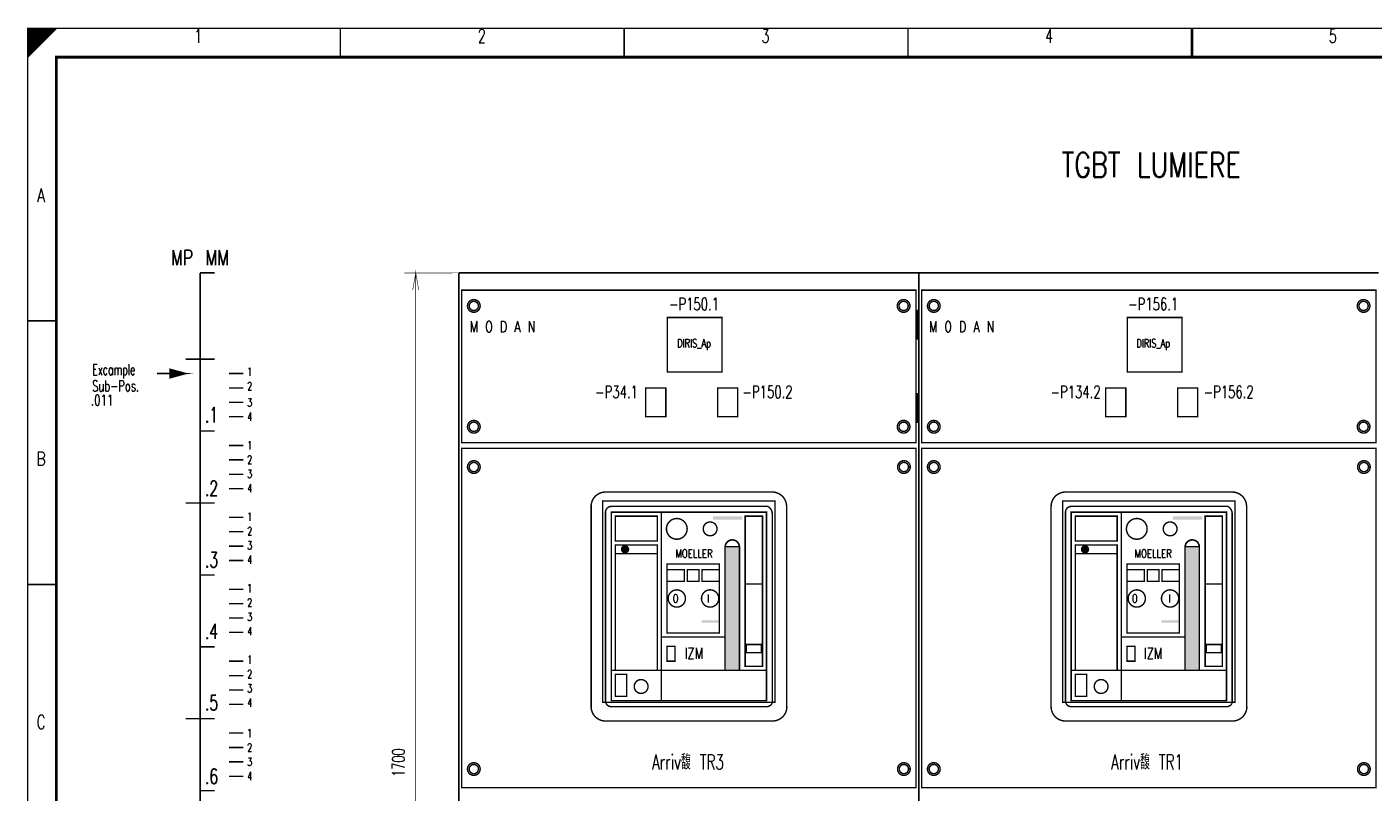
# Model space of a CAD drawing. Extents: x 0 to 409, y 0 to 285.
# Tile 2 of 3: x 0 to 234, y 152 to 285. Entities that reach past the tile are written whole.
import ezdxf
from ezdxf.enums import TextEntityAlignment as Align

# ---------------------------------------------------------------- set-up
doc = ezdxf.new("R2010")
doc.units = 0
doc.header["$MEASUREMENT"] = 0
doc.layers.get('0').update_dxf_attribs({"color": 9, "linetype": 'CONTINUOUS'})
doc.styles.get("Standard").update_dxf_attribs({"font": 'TXT', "bigfont": 'TXT'})

msp = doc.modelspace()

# ---------------------------------------------------------------- linework, layer by layer
at = {"color": 0, "flags": 128}
for points, const_width in [([(0, 142.5), (0, 285), (405, 285), (405, 0), (0, 0), (0, 142.5)], 0.25), ([(0, 285), (5, 285), (0, 280), (0, 285)], 0.25), ([(0.25, 285), (0.25, 280.25), (0.5, 280.5), (0.5, 285), (0.75, 285), (0.75, 280.75), (1, 281), (1, 285), (1.25, 285), (1.25, 281.25), (1.5, 281.5), (1.5, 285), (1.75, 285), (1.75, 281.75), (2, 282)], 0.25), ([(2, 282), (2, 285), (2.25, 285), (2.25, 282.25), (2.5, 282.5), (2.5, 285), (2.75, 285), (2.75, 282.75), (3, 283), (3, 285), (3.25, 285), (3.25, 283.25), (3.5, 283.5), (3.5, 285), (3.75, 285)], 0.25), ([(3.75, 285), (3.75, 283.75), (4, 284), (4, 285), (4.25, 285), (4.25, 284.25), (4.5, 284.5), (4.5, 285), (4.75, 285), (4.75, 284.75)], 0.25), ([(30, 242.5), (30, 72.5), (32.5, 72.5)], 0.25), ([(75, 242.5), (65.5, 242.488), (67.5, 242.488), (66.975, 239.525), (67.5, 242.488), (68.013, 239.525), (67.5, 242.488), (67.5, 72.488), (68.013, 75.438), (67.5, 72.488), (66.975, 75.438), (67.5, 72.488), (65.5, 72.488), (75, 72.5)], 0.1), ([(154.6, 236), (154.6, 231), (154.7, 231), (154.7, 236), (154.8, 236), (154.8, 231), (154.9, 231), (154.9, 236)], 0.25), ([(27.5, 225), (24.75, 225.75), (24.75, 224.25), (27.5, 225), (24.75, 225.5), (24.75, 225.25), (27.5, 225), (24.75, 224.75), (24.75, 224.5), (27.5, 225)], 0.25), ([(154.6, 221.5), (154.6, 216.5), (154.7, 216.5), (154.7, 221.5), (154.8, 221.5), (154.8, 216.5), (154.9, 216.5), (154.9, 221.5)], 0.25), ([(121.325, 194.913), (121.35, 195.05), (121.375, 195.138), (121.4, 195.238), (121.438, 195.363), (121.5, 195.45), (121.55, 195.525), (121.588, 195.6), (121.638, 195.65), (121.725, 195.725), (121.788, 195.8), (121.888, 195.863), (122.038, 195.963), (122.125, 195.988), (122.2, 196.013), (122.325, 196.038), (122.413, 196.05), (122.488, 196.05), (122.538, 196.075), (122.625, 196.075), (122.688, 196.063), (122.763, 196.063), (122.813, 196.038), (122.863, 196.025), (122.963, 195.988), (123.063, 195.95), (123.125, 195.925), (123.188, 195.9), (123.238, 195.863), (123.275, 195.825), (123.338, 195.775), (123.413, 195.713), (123.463, 195.65), (123.525, 195.575), (123.563, 195.525), (123.625, 195.45), (123.663, 195.375), (123.687, 195.288), (123.713, 195.2), (123.738, 195.1), (123.738, 195.025), (123.75, 194.963), (123.75, 194.913), (121.325, 194.913)], 0.25), ([(201.325, 194.913), (201.35, 195.05), (201.375, 195.138), (201.4, 195.238), (201.438, 195.363), (201.5, 195.45), (201.55, 195.525), (201.588, 195.6), (201.638, 195.65), (201.725, 195.725), (201.788, 195.8), (201.888, 195.863), (202.038, 195.963), (202.125, 195.988), (202.2, 196.013), (202.325, 196.038), (202.413, 196.05), (202.488, 196.05), (202.538, 196.075), (202.625, 196.075), (202.688, 196.063), (202.763, 196.063), (202.813, 196.038), (202.863, 196.025), (202.963, 195.988), (203.063, 195.95), (203.125, 195.925), (203.188, 195.9), (203.238, 195.863), (203.275, 195.825), (203.338, 195.775), (203.413, 195.713), (203.463, 195.65), (203.525, 195.575), (203.563, 195.525), (203.625, 195.45), (203.663, 195.375), (203.687, 195.288), (203.713, 195.2), (203.738, 195.1), (203.738, 195.025), (203.75, 194.963), (203.75, 194.913), (201.325, 194.913)], 0.25)]:
    msp.add_lwpolyline(points, dxfattribs=dict(at, const_width=const_width))
for points, const_width in [([(0, 285), (405, 285), (405, 0), (0, 0)], 0.25), ([(5, 280), (400, 280), (400, 5), (5, 5)], 0.5), ([(5, 280), (400, 280), (400, 5), (5, 5)], 0.25), ([(75.5, 239.5), (154.5, 239.5), (154.5, 213), (75.5, 213)], 0.25), ([(155.5, 239.5), (234.5, 239.5), (234.5, 213), (155.5, 213)], 0.25), ([(111.25, 234.75), (120.75, 234.75), (120.75, 225.25), (111.25, 225.25)], 0.25), ([(154.5, 236), (155, 236), (155, 231), (154.5, 231)], 0.25), ([(191.25, 234.75), (200.75, 234.75), (200.75, 225.25), (191.25, 225.25)], 0.25), ([(107.5, 217.5), (111, 217.5), (111, 222.5), (107.5, 222.5)], 0.25), ([(120, 217.5), (123.5, 217.5), (123.5, 222.5), (120, 222.5)], 0.25), ([(187.5, 217.5), (191, 217.5), (191, 222.5), (187.5, 222.5)], 0.25), ([(200, 217.5), (203.5, 217.5), (203.5, 222.5), (200, 222.5)], 0.25), ([(154.5, 221.5), (155, 221.5), (155, 216.5), (154.5, 216.5)], 0.25), ([(75.5, 212), (154.5, 212), (154.5, 153), (75.5, 153)], 0.25), ([(155.5, 212), (234.5, 212), (234.5, 153), (155.5, 153)], 0.25), ([(100, 202.85), (130, 202.85), (130, 167.85), (100, 167.85)], 0.25), ([(180, 202.85), (210, 202.85), (210, 167.85), (180, 167.85)], 0.25), ([(101.5, 200.9), (128.5, 200.9), (128.5, 168.15), (101.5, 168.15)], 0.25), ([(101.5, 200.9), (128.5, 200.9), (128.5, 168.15), (101.5, 168.15)], 0.25), ([(102.2, 200.2), (109.5, 200.2), (109.5, 195.9), (102.2, 195.9)], 0.25), ([(124.8, 200.2), (127.8, 200.2), (127.8, 174.1), (124.8, 174.1)], 0.25), ([(181.5, 200.9), (208.5, 200.9), (208.5, 168.15), (181.5, 168.15)], 0.25), ([(181.5, 200.9), (208.5, 200.9), (208.5, 168.15), (181.5, 168.15)], 0.25), ([(182.2, 200.2), (189.5, 200.2), (189.5, 195.9), (182.2, 195.9)], 0.25), ([(204.8, 200.2), (207.8, 200.2), (207.8, 174.1), (204.8, 174.1)], 0.25), ([(102.2, 195.2), (109.5, 195.2), (109.5, 173.4), (102.2, 173.4)], 0.25), ([(121.3, 194.9), (123.8, 194.9), (123.8, 173.4), (121.3, 173.4)], 0.25), ([(182.2, 195.2), (189.5, 195.2), (189.5, 173.4), (182.2, 173.4)], 0.25), ([(201.3, 194.9), (203.8, 194.9), (203.8, 173.4), (201.3, 173.4)], 0.25), ([(111.2, 191.9), (120.3, 191.9), (120.3, 179.9), (111.2, 179.9)], 0.25), ([(191.2, 191.9), (200.3, 191.9), (200.3, 179.9), (191.2, 179.9)], 0.25), ([(111.2, 190.9), (114.2, 190.9), (114.2, 188.9), (111.2, 188.9)], 0.25), ([(114.75, 190.9), (116.75, 190.9), (116.75, 188.9), (114.75, 188.9)], 0.25), ([(117.3, 190.9), (120.3, 190.9), (120.3, 188.9), (117.3, 188.9)], 0.25), ([(191.2, 190.9), (194.2, 190.9), (194.2, 188.9), (191.2, 188.9)], 0.25), ([(194.75, 190.9), (196.75, 190.9), (196.75, 188.9), (194.75, 188.9)], 0.25), ([(197.3, 190.9), (200.3, 190.9), (200.3, 188.9), (197.3, 188.9)], 0.25), ([(125, 177.9), (127.6, 177.9), (127.6, 176.5), (125, 176.5)], 0.25), ([(205, 177.9), (207.6, 177.9), (207.6, 176.5), (205, 176.5)], 0.25), ([(111.2, 175), (112.6, 175), (112.6, 177.6), (111.2, 177.6)], 0.25), ([(191.2, 175), (192.6, 175), (192.6, 177.6), (191.2, 177.6)], 0.25), ([(102.2, 172.7), (104.2, 172.7), (104.2, 168.9), (102.2, 168.9)], 0.25), ([(182.2, 172.7), (184.2, 172.7), (184.2, 168.9), (182.2, 168.9)], 0.25)]:
    msp.add_lwpolyline(points, close=True, dxfattribs=dict(at, const_width=const_width))
at = {"color": 0}
for points, const_width in [([(54.375, 285), (54.375, 280)], 0.25), ([(103.75, 285), (103.75, 280)], 0.25), ([(153.125, 285), (153.125, 280)], 0.25), ([(202.5, 280), (202.5, 285)], 0.5), ([(202.5, 285), (202.5, 280)], 0.25), ([(30, 242.5), (32.5, 242.5)], 0.25), ([(75, 72.5), (75, 242.5)], 0.25), ([(75, 242.5), (115, 242.5)], 0.25), ([(75, 72.5), (75, 242.5)], 0.25), ([(75, 242.5), (115, 242.5)], 0.25), ([(115, 242.5), (135, 242.5)], 0.25), ([(115, 242.5), (135, 242.5)], 0.25), ([(135, 242.5), (155, 242.5)], 0.25), ([(135, 242.5), (155, 242.5)], 0.25), ([(155, 242.5), (155, 72.5)], 0.25), ([(155, 72.5), (155, 242.5)], 0.25), ([(155, 242.5), (195, 242.5)], 0.25), ([(155, 242.5), (155, 72.5)], 0.25), ([(155, 72.5), (155, 242.5)], 0.25), ([(155, 242.5), (195, 242.5)], 0.25), ([(195, 242.5), (215, 242.5)], 0.25), ([(195, 242.5), (215, 242.5)], 0.25), ([(215, 242.5), (235, 242.5)], 0.25), ([(215, 242.5), (235, 242.5)], 0.25), ([(0, 234.167), (5, 234.167)], 0.25), ([(30, 227.5), (27.5, 227.5)], 0.25), ([(30, 227.5), (32.5, 227.5)], 0.25), ([(22.5, 225), (27.5, 225)], 0.25), ([(22.5, 225), (27.5, 225)], 0.25), ([(35, 225), (37.5, 225)], 0.25), ([(35, 222.5), (37.5, 222.5)], 0.25), ([(35, 220), (37.5, 220)], 0.25), ([(35, 217.5), (37.5, 217.5)], 0.25), ([(30, 215), (32.5, 215)], 0.25), ([(35, 212.5), (37.5, 212.5)], 0.25), ([(35, 210), (37.5, 210)], 0.25), ([(35, 207.5), (37.5, 207.5)], 0.25), ([(35, 205), (37.5, 205)], 0.25), ([(100.2, 204.4), (129.9, 204.4)], 0.25), ([(180.2, 204.4), (209.9, 204.4)], 0.25), ([(30, 202.5), (27.5, 202.5)], 0.25), ([(30, 202.5), (32.5, 202.5)], 0.25), ([(98, 201.9), (98, 166.8)], 0.25), ([(101.4, 201.9), (128.8, 201.9)], 0.25), ([(132, 201.9), (132, 167)], 0.25), ([(178, 201.9), (178, 166.8)], 0.25), ([(181.4, 201.9), (208.8, 201.9)], 0.25), ([(212, 201.9), (212, 167)], 0.25), ([(35, 200), (37.5, 200)], 0.25), ([(100.5, 200.9), (100.5, 167.9)], 0.25), ([(110.2, 200.9), (110.2, 173.4)], 0.25), ([(129.5, 200.8), (129.5, 167.9)], 0.25), ([(180.5, 200.9), (180.5, 167.9)], 0.25), ([(190.2, 200.9), (190.2, 173.4)], 0.25), ([(209.5, 200.8), (209.5, 167.9)], 0.25), ([(35, 197.5), (37.5, 197.5)], 0.25), ([(35, 195), (37.5, 195)], 0.25), ([(35, 192.5), (37.5, 192.5)], 0.25), ([(102.2, 193.7), (109.5, 193.7)], 0.25), ([(182.2, 193.7), (189.5, 193.7)], 0.25), ([(30, 190), (32.5, 190)], 0.25), ([(0, 188.334), (5, 188.334)], 0.25), ([(35, 187.5), (37.5, 187.5)], 0.25), ([(124.8, 188.4), (127.8, 188.4)], 0.25), ([(204.8, 188.4), (207.8, 188.4)], 0.25), ([(35, 185), (37.5, 185)], 0.25), ([(35, 182.5), (37.5, 182.5)], 0.25), ([(35, 180), (37.5, 180)], 0.25), ([(110.2, 179.2), (121.3, 179.2)], 0.25), ([(190.2, 179.2), (201.3, 179.2)], 0.25), ([(30, 177.5), (32.5, 177.5)], 0.25), ([(35, 175), (37.5, 175)], 0.25), ([(101.5, 173.4), (128.5, 173.4)], 0.25), ([(110.2, 173.4), (110.2, 168.15)], 0.25), ([(181.5, 173.4), (208.5, 173.4)], 0.25), ([(190.2, 173.4), (190.2, 168.15)], 0.25), ([(35, 172.5), (37.5, 172.5)], 0.25), ([(35, 170), (37.5, 170)], 0.25), ([(35, 167.5), (37.5, 167.5)], 0.25), ([(101.4, 167.1), (128.6, 167.1)], 0.25), ([(181.4, 167.1), (208.6, 167.1)], 0.25), ([(30, 165), (27.5, 165)], 0.25), ([(30, 165), (32.5, 165)], 0.25), ([(100.3, 164.6), (129.6, 164.6)], 0.25), ([(180.3, 164.6), (209.6, 164.6)], 0.25), ([(35, 162.5), (37.5, 162.5)], 0.25), ([(35, 160), (37.5, 160)], 0.25), ([(35, 157.5), (37.5, 157.5)], 0.25), ([(35, 155), (37.5, 155)], 0.25), ([(30, 152.5), (32.5, 152.5)], 0.25)]:
    msp.add_lwpolyline(points, dxfattribs=dict(at, const_width=const_width))
at = {"color": 0, "const_width": 0.25, "flags": 128}
for points in [[(78.7, 236.75, 1), (76.5, 236.75, 1)], [(78.4, 236.75, 1), (76.8, 236.75, 1)], [(153.45, 236.75, 1), (151.25, 236.75, 1)], [(153.15, 236.75, 1), (151.55, 236.75, 1)], [(158.7, 236.75, 1), (156.5, 236.75, 1)], [(158.4, 236.75, 1), (156.8, 236.75, 1)], [(233.45, 236.75, 1), (231.25, 236.75, 1)], [(233.15, 236.75, 1), (231.55, 236.75, 1)], [(78.7, 215.75, 1), (76.5, 215.75, 1)], [(78.4, 215.75, 1), (76.8, 215.75, 1)], [(153.45, 215.75, 1), (151.25, 215.75, 1)], [(153.15, 215.75, 1), (151.55, 215.75, 1)], [(158.7, 215.75, 1), (156.5, 215.75, 1)], [(158.4, 215.75, 1), (156.8, 215.75, 1)], [(233.45, 215.75, 1), (231.25, 215.75, 1)], [(233.15, 215.75, 1), (231.55, 215.75, 1)], [(78.7, 208.75, 1), (76.5, 208.75, 1)], [(78.4, 208.75, 1), (76.8, 208.75, 1)], [(153.5, 208.75, 1), (151.3, 208.75, 1)], [(153.2, 208.75, 1), (151.6, 208.75, 1)], [(158.7, 208.75, 1), (156.5, 208.75, 1)], [(158.4, 208.75, 1), (156.8, 208.75, 1)], [(233.5, 208.75, 1), (231.3, 208.75, 1)], [(233.2, 208.75, 1), (231.6, 208.75, 1)], [(114.7, 198, 1), (111.1, 198, 1)], [(119.9, 198, 1), (117.5, 198, 1)], [(194.7, 198, 1), (191.1, 198, 1)], [(199.9, 198, 1), (197.5, 198, 1)], [(104.5, 194.45, 1), (103.3, 194.45, 1)], [(104.4, 194.45, 1), (103.4, 194.45, 1)], [(104.3, 194.45, 1), (103.5, 194.45, 1)], [(104.2, 194.45, 1), (103.6, 194.45, 1)], [(104.1, 194.45, 1), (103.7, 194.45, 1)], [(104, 194.45, 1), (103.8, 194.45, 1)], [(184.5, 194.45, 1), (183.3, 194.45, 1)], [(184.4, 194.45, 1), (183.4, 194.45, 1)], [(184.3, 194.45, 1), (183.5, 194.45, 1)], [(184.2, 194.45, 1), (183.6, 194.45, 1)], [(184.1, 194.45, 1), (183.7, 194.45, 1)], [(184, 194.45, 1), (183.8, 194.45, 1)], [(114.4, 185.9, 1), (111.4, 185.9, 1)], [(120.2, 185.9, 1), (117.2, 185.9, 1)], [(194.4, 185.9, 1), (191.4, 185.9, 1)], [(200.2, 185.9, 1), (197.2, 185.9, 1)], [(107.9, 170.6, 1), (105.5, 170.6, 1)], [(187.9, 170.6, 1), (185.5, 170.6, 1)], [(78.7, 156.25, 1), (76.5, 156.25, 1)], [(78.4, 156.25, 1), (76.8, 156.25, 1)], [(153.5, 156.25, 1), (151.3, 156.25, 1)], [(153.2, 156.25, 1), (151.6, 156.25, 1)], [(158.7, 156.25, 1), (156.5, 156.25, 1)], [(158.4, 156.25, 1), (156.8, 156.25, 1)], [(233.5, 156.25, 1), (231.3, 156.25, 1)], [(233.2, 156.25, 1), (231.6, 156.25, 1)]]:
    msp.add_lwpolyline(points, format="xyb", close=True, dxfattribs=at)
for points in [[(100.5, 204.4, 0.414214), (98, 201.9, 0.414214)], [(132, 201.9, 0.414214), (129.5, 204.4, 0.414214)], [(180.5, 204.4, 0.414214), (178, 201.9, 0.414214)], [(212, 201.9, 0.414214), (209.5, 204.4, 0.414214)], [(101.5, 201.9, 0.414214), (100.5, 200.9, 0.414214)], [(129.498961, 200.674948, 0.254692), (128.75, 201.9, 0.254692)], [(181.5, 201.9, 0.414214), (180.5, 200.9, 0.414214)], [(209.498961, 200.674948, 0.254692), (208.75, 201.9, 0.254692)], [(123.8, 194.85, 1), (121.3, 194.85, 1)], [(203.8, 194.85, 1), (201.3, 194.85, 1)], [(97.999971, 167.1, 0.412808), (100.488, 164.6, 0.412808)], [(100.5, 168.1, 0.414214), (101.5, 167.1, 0.414214)], [(128.55, 167.1, 0.414214), (129.55, 168.1, 0.414214)], [(129.538, 164.6, 0.414214), (132.05, 167.088, 0.414214)], [(177.999971, 167.1, 0.412808), (180.488, 164.6, 0.412808)], [(180.5, 168.1, 0.414214), (181.5, 167.1, 0.414214)], [(208.55, 167.1, 0.414214), (209.55, 168.1, 0.414214)], [(209.538, 164.6, 0.414214), (212.05, 167.088, 0.414214)]]:
    msp.add_lwpolyline(points, format="xyb", dxfattribs=at)
at = {"color": 0}
for points in [[(119.2, 200.2), (124.3, 200.2), (119.2, 199.6), (124.3, 199.6)], [(199.2, 200.2), (204.3, 200.2), (199.2, 199.6), (204.3, 199.6)], [(121.3, 194.9), (123.8, 194.9), (121.3, 173.4), (123.8, 173.4)], [(121.3, 194.9), (123.8, 194.9), (121.3, 173.4), (123.8, 173.4)], [(121.3, 194.9), (123.8, 194.9), (121.3, 173.4), (123.8, 173.4)], [(201.3, 194.9), (203.8, 194.9), (201.3, 173.4), (203.8, 173.4)], [(201.3, 194.9), (203.8, 194.9), (201.3, 173.4), (203.8, 173.4)], [(201.3, 194.9), (203.8, 194.9), (201.3, 173.4), (203.8, 173.4)], [(117.2, 182.1), (120.3, 182.1), (117.2, 181.7), (120.3, 181.7)], [(197.2, 182.1), (200.3, 182.1), (197.2, 181.7), (200.3, 181.7)]]:
    msp.add_solid(points, dxfattribs=at)

# ---------------------------------------------------------------- texts
for s, height, width, p in [('1', 2.38125, 0.672, (29.654421, 284.858032)), ('2', 2.38125, 0.672, (78.988169, 284.858032)), ('3', 2.38125, 0.672, (128.321918, 284.858032)), ('4', 2.38125, 0.672, (177.655666, 284.858032)), ('5', 2.38125, 0.672, (226.989415, 284.858032)), ('A', 2.38125, 0.76, (2.325654, 257.174346)), ('-P150.1', 2.143125, 0.691429, (115.899751, 238.150685)), ('-P156.1', 2.143125, 0.691429, (195.756538, 238.150685)), ('DIRIS_Ap', 1.42875, 0.732, (115.899751, 230.98132)), ('DIRIS_Ap', 1.42875, 0.732, (195.756538, 230.98132)), ('-P34.1', 2.143125, 0.694667, (102.412827, 222.889166)), ('-P150.2', 2.143125, 0.691429, (128.676837, 222.889166)), ('-P134.2', 2.143125, 0.691429, (182.269614, 222.889166)), ('-P156.2', 2.143125, 0.691429, (208.888543, 222.889166)), ('B', 2.38125, 0.76, (2.325654, 211.389788)), ('MOELLER', 1.42875, 0.76, (115.899751, 194.424658)), ('MOELLER', 1.42875, 0.76, (195.756538, 194.424658)), ('O', 1.42875, 0.76, (112.705479, 186.616438)), ('I', 1.42875, 0.76, (118.384184, 186.616438)), ('O', 1.42875, 0.76, (192.562267, 186.616438)), ('I', 1.42875, 0.76, (198.59589, 186.616438)), ('C', 2.38125, 0.76, (2.325654, 165.60523)), ('Arriv馥 TR3', 2.619375, 0.658909, (114.834994, 158.790785)), ('Arriv馥 TR1', 2.619375, 0.658909, (194.691781, 158.790785))]:
    msp.add_text(s, height=height, dxfattribs=dict(at, width=width)).set_placement(p, align=Align.TOP_CENTER)
for s, height, width, p in [('TGBT LUMIERE', 4.28625, 0.754667, (179.818898, 263.420922)), ('MM', 2.619375, 0.76, (30.942777, 246.455791)), ('M O D A N', 1.905, 0.731556, (76.913667, 234.104608)), ('M O D A N', 1.905, 0.731556, (76.913667, 234.104608)), ('M O D A N', 1.905, 0.731556, (156.770455, 234.104608)), ('M O D A N', 1.905, 0.731556, (156.770455, 234.104608)), ('Excample', 1.905, 0.62, (11.24122, 226.651308)), ('1', 1.42875, 0.672, (38.209745, 226.012453)), ('Sub-Pos.', 1.905, 0.664, (11.216376, 223.811955)), ('2', 1.42875, 0.672, (38.209745, 223.52802)), ('2', 1.42875, 0.672, (38.209745, 223.52802)), ('.011', 1.905, 0.678, (11.017621, 221.327522)), ('3', 1.42875, 0.672, (38.209745, 220.688667)), ('.1', 2.619375, 0.684, (30.830978, 219.127024)), ('4', 1.42875, 0.672, (38.209745, 218.204234)), ('1', 1.42875, 0.672, (38.209745, 213.235367)), ('2', 1.42875, 0.672, (38.209745, 210.750934)), ('2', 1.42875, 0.672, (38.209745, 210.750934)), ('.2', 2.619375, 0.684, (30.830978, 206.349938)), ('3', 1.42875, 0.672, (38.209745, 208.266501)), ('4', 1.42875, 0.672, (38.209745, 205.782067)), ('1', 1.42875, 0.672, (38.209745, 200.8132)), ('2', 1.42875, 0.672, (38.209745, 198.328767)), ('2', 1.42875, 0.672, (38.209745, 198.328767)), ('3', 1.42875, 0.672, (38.209745, 195.844334)), ('.3', 2.619375, 0.684, (30.830978, 193.927771)), ('4', 1.42875, 0.672, (38.209745, 193.3599)), ('1', 1.42875, 0.672, (38.209745, 188.391034)), ('2', 1.42875, 0.672, (38.209745, 185.9066)), ('2', 1.42875, 0.672, (38.209745, 185.9066)), ('3', 1.42875, 0.672, (38.209745, 183.422167)), ('.4', 2.619375, 0.684, (30.830978, 181.505604)), ('4', 1.42875, 0.672, (38.209745, 180.937733)), ('1', 1.42875, 0.672, (38.209745, 175.968867)), ('IZM', 1.905, 0.76, (114.2618, 177.317559)), ('IZM', 1.905, 0.76, (194.118587, 177.317559)), ('2', 1.42875, 0.672, (38.209745, 173.484433)), ('2', 1.42875, 0.672, (38.209745, 173.484433)), ('3', 1.42875, 0.672, (38.209745, 171)), ('.5', 2.619375, 0.684, (30.830978, 169.083437)), ('4', 1.42875, 0.672, (38.209745, 168.515567)), ('1', 1.42875, 0.672, (38.209745, 163.191781)), ('2', 1.42875, 0.672, (38.209745, 160.707347)), ('2', 1.42875, 0.672, (38.209745, 160.707347)), ('3', 1.42875, 0.672, (38.209745, 158.222914)), ('.6', 2.619375, 0.684, (30.830978, 156.306351)), ('4', 1.42875, 0.672, (38.209745, 155.738481))]:
    msp.add_text(s, height=height, dxfattribs=dict(at, width=width)).set_placement(p, align=Align.TOP_LEFT)
at = {"color": 0, "width": 0.76}
msp.add_text('MP', height=2.619375, dxfattribs=at).set_placement((28.802615, 246.455791), align=Align.TOP_RIGHT)
at = {"color": 0, "width": 0.672}
msp.add_text('1700', height=2.143125, rotation=90, dxfattribs=at).set_placement((66.211083, 157.371108), align=Align.BOTTOM_CENTER)

doc.saveas('drawing.dxf')
